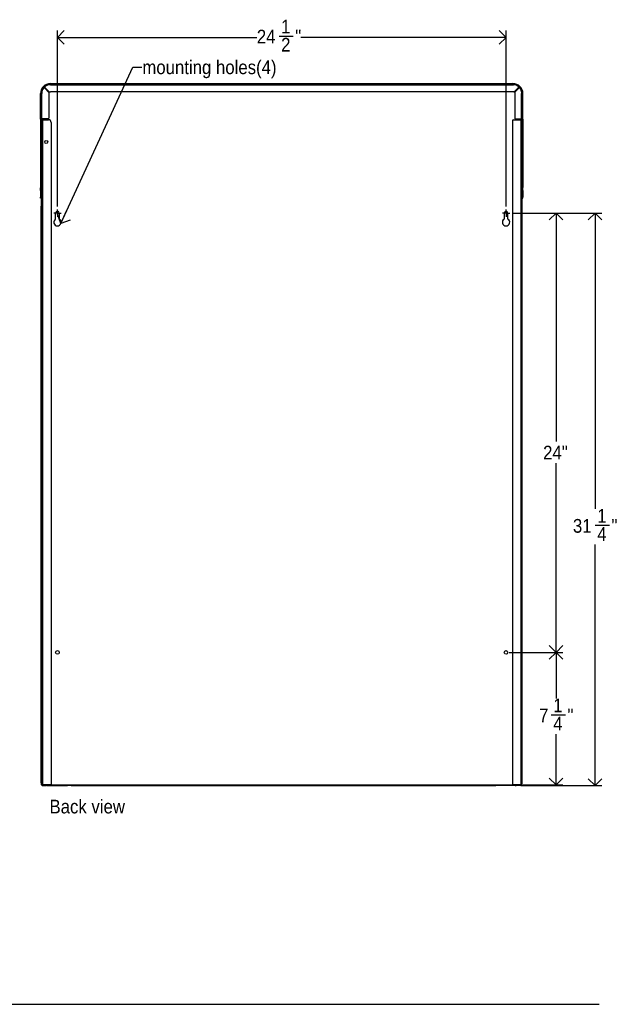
# Model space of a CAD drawing. Header units: inches. Extents: x 10 to 124, y 0 to 73.
# Tile 4 of 5: x 57 to 90, y 5 to 59. Entities that reach past the tile are written whole.
import ezdxf

# ---------------------------------------------------------------- set-up
doc = ezdxf.new("R2010")
doc.units = ezdxf.units.IN
doc.header["$MEASUREMENT"] = 0
doc.linetypes.add('SLD-Solid', pattern=[0])
doc.layers.add('DIMS', color=5, linetype='SLD-Solid')
doc.layers.add('NOTES', color=1, linetype='SLD-Solid')
doc.styles.add('SLDTEXTSTYLE1', font='GOTHIC.TTF', dxfattribs={"width": 0.913})
doc.styles.get("Standard").update_dxf_attribs({"font": 'GOTHIC.TTF'})
doc.dimstyles.new('SLDDIMSTYLE0', dxfattribs={"dimtxt": 0.75, "dimasz": 0.75, "dimexe": 0, "dimexo": 0.0625, "dimgap": 0.1875, "dimtad": 0, "dimtih": 1, "dimtoh": 1, "dimrnd": 1e-09, "dimzin": 12, "dimdsep": 46, "dimlunit": 5, "dimtxsty": 'SLDTEXTSTYLE1', "dimblk1": 'OPEN90', "dimblk2": 'OPEN90', "dimsah": 1, "dimcen": 0.09, "dimadec": 0, "dimazin": 3, "dimtfac": 1, "dimtofl": 0, "dimtmove": 0, "dimatfit": 3, "dimldrblk": 'OPEN90', "dimfxl": 0, "dimfrac": 2, "dimtolj": 1, "dimtzin": 12, "dimarcsym": 0})
doc.dimstyles.new('SLDDIMSTYLE1', dxfattribs={"dimtxt": 0.75, "dimasz": 0.75, "dimexe": 0, "dimexo": 0.0625, "dimgap": 0.1875, "dimtad": 0, "dimtih": 1, "dimtoh": 1, "dimdec": 6, "dimrnd": 1e-09, "dimzin": 12, "dimdsep": 46, "dimlunit": 5, "dimtxsty": 'SLDTEXTSTYLE1', "dimblk1": 'OPEN90', "dimblk2": 'OPEN90', "dimsah": 1, "dimcen": 0.09, "dimadec": 0, "dimazin": 3, "dimtfac": 1, "dimtofl": 0, "dimtmove": 0, "dimatfit": 3, "dimldrblk": 'OPEN90', "dimfxl": 0, "dimfrac": 2, "dimtolj": 1, "dimtzin": 12, "dimarcsym": 0})
doc.dimstyles.new('SLDDIMSTYLE2', dxfattribs={"dimtxt": 0.18, "dimasz": 0.75, "dimexe": 0, "dimexo": 0.0625, "dimgap": 0, "dimtad": 0, "dimtih": 1, "dimtoh": 1, "dimdec": 0, "dimrnd": 1e-09, "dimzin": 0, "dimdsep": 46, "dimlunit": 5, "dimtxsty": 'Standard', "dimblk1": 'OPEN90', "dimblk2": 'OPEN90', "dimsah": 1, "dimcen": 0.09, "dimadec": 0, "dimazin": 0, "dimtfac": 0.75, "dimtdec": 0, "dimtofl": 0, "dimtmove": 0, "dimatfit": 3, "dimldrblk": 'OPEN90', "dimfxl": 0, "dimfrac": 2, "dimtolj": 1, "dimtzin": 0, "dimarcsym": 0})

# ---------------------------------------------------------------- blocks, each defined once
blk = doc.blocks.new('_Open90')
at = {"color": 0, "linetype": 'ByBlock', "lineweight": -2}
for p, q in [((0, 0), (-1, 0)), ((-0.5, 0.5), (0, 0)), ((0, 0), (-0.5, -0.5))]:
    blk.add_line(p, q, dxfattribs=at)
blk = doc.blocks.new('_D_4')
at = {"layer": 'DIMS'}
for p, q in [((59.452, 48.42), (59.452, 58.025)), ((59.452, 57.65), (70.342, 57.65)), ((71.56, 57.727), (72.334, 57.727)), ((83.952, 57.65), (72.753, 57.65)), ((83.952, 48.42), (83.952, 58.025))]:
    blk.add_line(p, q, dxfattribs=at)
at = {"layer": 'DIMS', "xscale": 0.7500000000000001, "yscale": 0.7500000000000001, "rotation": 180.0000000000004}
blk.add_blockref('_Open90', (59.452, 57.65, 0.125), dxfattribs=at)
at = {"layer": 'DIMS', "xscale": 0.7500000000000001, "yscale": 0.7500000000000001}
blk.add_blockref('_Open90', (83.952, 57.65, 0.125), dxfattribs=at)
at = {"layer": 'DIMS', "char_height": 0.75, "attachment_point": 1, "style": 'SLDTEXTSTYLE1'}
for s, insert in [('1', (71.67, 58.619)), ('"', (72.444, 58.071)), ('24', (70.342, 58.071)), ('2', (71.67, 57.627))]:
    blk.add_mtext(s, dxfattribs=dict(at, insert=insert))
blk = doc.blocks.new('_D_5')
at = {"layer": 'DIMS'}
for p, q in [((84.319, 48.053), (89.187, 48.053)), ((88.812, 48.053), (88.812, 31.902)), ((88.825, 30.999), (89.599, 30.999)), ((88.812, 16.778), (88.812, 29.941)), ((84.781, 16.778), (89.187, 16.778))]:
    blk.add_line(p, q, dxfattribs=at)
at = {"layer": 'DIMS', "xscale": 0.7500000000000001, "yscale": 0.7500000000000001}
for p, rotation in [((88.812, 48.053, 0.125), 90.0000000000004), ((88.812, 16.778, 0.125), 270.0000000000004)]:
    blk.add_blockref('_Open90', p, dxfattribs=dict(at, rotation=rotation))
at = {"layer": 'DIMS', "char_height": 0.75, "attachment_point": 1, "style": 'SLDTEXTSTYLE1'}
for s, insert in [('1', (88.935, 31.891)), ('31', (87.607, 31.343)), ('"', (89.709, 31.343)), ('4', (88.935, 30.899))]:
    blk.add_mtext(s, dxfattribs=dict(at, insert=insert))
blk = doc.blocks.new('_D_6')
at = {"layer": 'DIMS'}
for p, q in [((84.319, 48.053), (87.061, 48.053)), ((86.686, 48.053), (86.686, 35.579)), ((86.686, 24.053), (86.686, 34.388)), ((84.119, 24.053), (87.061, 24.053))]:
    blk.add_line(p, q, dxfattribs=at)
at = {"layer": 'DIMS', "xscale": 0.7500000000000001, "yscale": 0.7500000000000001}
for p, rotation in [((86.686, 48.053, 0.125), 90.0000000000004), ((86.686, 24.053, 0.125), 270.0000000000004)]:
    blk.add_blockref('_Open90', p, dxfattribs=dict(at, rotation=rotation))
at = {"layer": 'DIMS', "insert": (85.978, 35.346), "char_height": 0.75, "attachment_point": 1, "style": 'SLDTEXTSTYLE1'}
blk.add_mtext('24"', dxfattribs=at)
blk = doc.blocks.new('_D_7')
at = {"layer": 'DIMS'}
for p, q in [((84.119, 24.053), (87.061, 24.053)), ((86.686, 24.053), (86.686, 21.544)), ((86.422, 20.64), (87.196, 20.64)), ((86.686, 16.813), (86.686, 19.583)), ((84.88, 16.813), (87.061, 16.813))]:
    blk.add_line(p, q, dxfattribs=at)
at = {"layer": 'DIMS', "xscale": 0.7500000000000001, "yscale": 0.7500000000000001}
for p, rotation in [((86.686, 24.053, 0.125), 90.0000000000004), ((86.686, 16.813, 0.125), 270.0000000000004)]:
    blk.add_blockref('_Open90', p, dxfattribs=dict(at, rotation=rotation))
at = {"layer": 'DIMS', "char_height": 0.75, "attachment_point": 1, "style": 'SLDTEXTSTYLE1'}
for s, insert in [('1', (86.532, 21.532)), ('7', (85.758, 20.984)), ('"', (87.306, 20.984)), ('4', (86.532, 20.541))]:
    blk.add_mtext(s, dxfattribs=dict(at, insert=insert))
blk = doc.blocks.new('SW_CENTERMARKSYMBOL_0')
at = {"layer": 'DIMS', "color": 0}
for p, q in [((-0.1, 0), (-0.2, 0)), ((0, 0), (-0.1, 0)), ((0, 0.1), (0, 0.2)), ((0, 0), (0, 0.1)), ((0, 0), (0, -0.1)), ((0, 0), (0.1, 0)), ((0.1, 0), (0.2, 0)), ((0, -0.1), (0, -0.2))]:
    blk.add_line(p, q, dxfattribs=at)
blk = doc.blocks.new('SW_CENTERMARKSYMBOL_1')
at = {"layer": 'DIMS', "color": 0}
for p, q in [((-0.1, 0), (-0.2, 0)), ((0, 0), (-0.1, 0)), ((0, 0.1), (0, 0.2)), ((0, 0), (0, 0.1)), ((0, 0), (0, -0.1)), ((0, 0), (0.1, 0)), ((0.1, 0), (0.2, 0)), ((0, -0.1), (0, -0.2))]:
    blk.add_line(p, q, dxfattribs=at)

msp = doc.modelspace()

# ---------------------------------------------------------------- linework, layer by layer
at = {"color": 7, "linetype": 'SLD-Solid', "lineweight": 25}
for p, q in [((58.6878408, 54.8724319), (58.6874652, 54.8720563)), ((58.9628176, 54.6681658), (58.7585515, 54.8724319)), ((58.7876045, 54.9719169), (58.7869751, 54.9712875)), ((58.7869751, 54.9005768), (58.9912096, 54.6963424)), ((59.0474622, 55.0530592), (59.0474622, 55.0561892)), ((59.0774622, 55.0530592), (59.0474622, 55.0530592)), ((59.0574492, 55.0806368), (59.0574492, 55.0785237)), ((59.0574492, 55.0785237), (59.0774622, 55.0793421)), ((59.0774622, 55.1298592), (84.3274622, 55.1298592)), ((59.0774622, 55.1241735), (59.0774622, 55.1298592)), ((59.0774622, 55.0530592), (59.0774622, 55.1241735)), ((59.0774622, 55.0530592), (84.3274622, 55.0530592)), ((84.3274622, 55.1241735), (84.3274622, 55.1298592)), ((84.3274622, 55.0530592), (84.3274622, 55.1241735)), ((84.3474753, 55.0785237), (84.3274622, 55.0793421)), ((84.3274622, 55.0530592), (84.3574622, 55.0530592)), ((84.3474753, 55.0806368), (84.3474753, 55.0785237)), ((84.3574622, 55.0530592), (84.3574622, 55.0561892)), ((84.6179493, 54.9005768), (84.4137149, 54.6963424)), ((84.4421069, 54.6681658), (84.6463729, 54.8724319)), ((84.6173199, 54.9719169), (84.6179493, 54.9712875)), ((84.7170836, 54.8724319), (84.7174593, 54.8720563)), ((58.5296622, 53.2070592), (58.5296622, 54.5820592)), ((58.5353479, 54.5820592), (58.5296622, 54.5820592)), ((58.5353479, 54.5820592), (58.6064622, 54.5820592)), ((58.6031459, 54.6120592), (58.6064622, 54.6120592)), ((58.6064622, 54.6120592), (58.6064622, 54.5820592)), ((58.6064622, 53.2070592), (58.6064622, 54.5820592)), ((58.9774622, 54.6328105), (58.9774622, 53.2370592)), ((59.0269213, 54.681699), (59.0774622, 54.6820592)), ((84.3274622, 54.6820592), (59.0774622, 54.6820592)), ((84.3780032, 54.681699), (84.3274622, 54.6820592)), ((84.4274622, 54.6328105), (84.4274622, 53.2370592)), ((84.8017786, 54.6120592), (84.7984622, 54.6120592)), ((84.7984622, 54.6120592), (84.7984622, 54.5820592)), ((84.7984622, 53.2070592), (84.7984622, 54.5820592)), ((84.8695765, 54.5820592), (84.7984622, 54.5820592)), ((84.8695765, 54.5820592), (84.8752622, 54.5820592)), ((84.8752622, 53.2070592), (84.8752622, 54.5820592)), ((58.6064622, 53.2070592), (58.5296622, 53.2070592)), ((58.5774622, 53.2047382), (58.5296622, 53.2047382)), ((58.5296622, 53.1867205), (58.5296622, 53.2047382)), ((58.5296622, 53.1867205), (58.5774622, 53.1867205)), ((58.5774622, 53.1867205), (58.5774622, 53.2047382)), ((58.5830622, 53.2070592), (58.5830622, 53.1571029)), ((58.5830622, 16.8130592), (58.5830622, 53.1571029)), ((58.5830622, 53.1571029), (58.6410622, 53.1571029)), ((58.9474622, 53.2070592), (58.6064622, 53.2070592)), ((58.6120622, 53.2070592), (58.6120622, 53.1571029)), ((58.6410622, 53.1571029), (58.6410622, 16.8130592)), ((58.6410622, 53.1571029), (58.9620622, 53.1571029)), ((58.6414622, 53.1571029), (58.6414622, 53.2070592)), ((59.1120622, 53.0071029), (59.1120622, 16.8630592)), ((84.2998622, 53.1021029), (84.2998622, 16.8870592)), ((84.3498622, 53.1521029), (84.7638622, 53.1521029)), ((84.4574622, 53.2070592), (84.7984622, 53.2070592)), ((84.7634622, 53.1521029), (84.7634622, 53.2070592)), ((84.7638622, 53.1521029), (84.7638622, 16.8370592)), ((84.7638622, 53.1521029), (84.8227622, 53.1521029)), ((84.7928622, 53.1521029), (84.7928622, 53.2070592)), ((84.7984622, 53.2070592), (84.8752622, 53.2070592)), ((84.8227622, 53.1521029), (84.8227622, 53.2070592)), ((84.8227622, 53.1521029), (84.8227622, 16.8370592)), ((84.8274622, 53.2047382), (84.8752622, 53.2047382)), ((84.8274622, 53.1867205), (84.8274622, 53.2047382)), ((84.8752622, 53.1867205), (84.8274622, 53.1867205)), ((84.8752622, 53.1867205), (84.8752622, 53.2047382)), ((58.5830622, 50.4386595), (58.5774622, 50.4386595)), ((84.8274622, 50.5516489), (84.8227622, 50.5516489)), ((58.5774622, 49.451061), (58.5296622, 49.451061)), ((58.5774622, 49.4344535), (58.5296622, 49.4344535)), ((58.5296622, 49.2856504), (58.5296622, 49.4344535)), ((58.5774622, 49.2856504), (58.5296622, 49.2856504)), ((58.5296622, 49.2856504), (58.5296622, 48.9160856)), ((58.5774622, 49.2856504), (58.5774622, 49.4344535)), ((58.5774622, 49.2856504), (58.5774622, 48.9160856)), ((58.5830622, 49.2274643), (58.5774622, 49.2274643)), ((84.8274622, 49.3404537), (84.8227622, 49.3404537)), ((84.8274622, 49.451061), (84.8752622, 49.451061)), ((84.8274622, 49.4344535), (84.8752622, 49.4344535)), ((84.8274622, 49.2856504), (84.8274622, 49.4344535)), ((84.8274622, 49.2856504), (84.8752622, 49.2856504)), ((84.8274622, 49.2856504), (84.8274622, 48.9160856)), ((84.8752622, 49.2856504), (84.8752622, 49.4344535)), ((84.8752622, 49.2856504), (84.8752622, 48.9160856)), ((58.5296622, 48.9160856), (58.5774622, 48.9160856)), ((58.5296622, 48.8660856), (58.5296622, 48.9160856)), ((58.5774622, 48.8660856), (58.5296622, 48.8660856)), ((58.5706798, 48.5004356), (58.5706798, 48.4714356)), ((58.5775194, 48.5004356), (58.5706798, 48.5004356)), ((58.5706798, 48.4714356), (58.5706798, 48.4337093)), ((58.5706798, 16.994162), (58.5706798, 48.4337093)), ((58.5706798, 48.4337093), (58.5830622, 48.4337093)), ((58.5774622, 48.9160856), (58.5774622, 48.8660856)), ((58.5830622, 48.8660856), (58.5774622, 48.8660856)), ((84.8227622, 48.8660856), (84.8274622, 48.8660856)), ((84.8752622, 48.9160856), (84.8274622, 48.9160856)), ((84.8274622, 48.9160856), (84.8274622, 48.8660856)), ((84.8274622, 48.8660856), (84.8752622, 48.8660856)), ((84.8752622, 48.8660856), (84.8752622, 48.9160856)), ((59.3524622, 47.7262643), (59.3524622, 48.0530592)), ((59.5524622, 48.0530592), (59.5524622, 47.7262643)), ((83.8524622, 48.0530592), (83.8524622, 47.7262643)), ((84.0524622, 47.7262643), (84.0524622, 48.0530592)), ((58.5706798, 16.994162), (58.5830622, 16.994162)), ((58.5706798, 16.9564356), (58.5706798, 16.994162)), ((58.5706798, 16.9274356), (58.5706798, 16.9564356)), ((58.5775194, 16.9274356), (58.5706798, 16.9274356)), ((58.6410622, 16.8130592), (58.5830622, 16.8130592)), ((59.0620622, 16.8130592), (58.6410622, 16.8130592)), ((58.6410622, 16.8130592), (58.6410622, 16.7840592)), ((58.6410622, 16.7840592), (58.7785622, 16.7840592)), ((58.6758011, 16.7840592), (58.6758011, 16.7781592)), ((58.6758011, 16.7781592), (58.8340117, 16.7781592)), ((58.7785622, 16.7840592), (58.7785622, 16.8130592)), ((58.8285622, 16.7840592), (58.7785622, 16.7840592)), ((58.8285622, 16.8130592), (58.8285622, 16.7840592)), ((58.8785622, 16.7840592), (58.8285622, 16.7840592)), ((58.9047224, 16.7781592), (58.8340117, 16.7781592)), ((58.8785622, 16.8130592), (58.8785622, 16.7840592)), ((58.8785622, 16.7840592), (58.9620622, 16.7840592)), ((58.9047224, 16.7781592), (60.0001165, 16.7781592)), ((58.9620622, 16.7840592), (58.9620622, 16.8130592)), ((59.1120622, 16.7840592), (58.9620622, 16.7840592)), ((59.0620622, 16.8130592), (84.7134622, 16.8130592)), ((59.1120622, 16.8130592), (59.1120622, 16.7840592)), ((60.1001165, 16.7781592), (60.0001165, 16.7781592)), ((60.1001165, 16.7781592), (60.1001165, 16.8130592)), ((60.2001165, 16.7781592), (60.1001165, 16.7781592)), ((60.2001165, 16.7781592), (83.2048079, 16.7781592)), ((83.2048079, 16.7781592), (83.3048079, 16.7781592)), ((83.3048079, 16.7781592), (83.3048079, 16.8130592)), ((83.3048079, 16.7781592), (83.4048079, 16.7781592)), ((84.2998622, 16.7781592), (83.4048079, 16.7781592)), ((84.2998622, 16.7781592), (84.2998622, 16.8080592)), ((84.2998622, 16.8080592), (84.4498622, 16.8080592)), ((84.4498622, 16.7781592), (84.2998622, 16.7781592)), ((84.3498622, 16.8370592), (84.7638622, 16.8370592)), ((84.4498622, 16.8080592), (84.4498622, 16.7781592)), ((84.4498622, 16.8080592), (84.5138622, 16.8080592)), ((84.4498622, 16.7781592), (84.5138622, 16.7781592)), ((84.5138622, 16.7781592), (84.5138622, 16.8080592)), ((84.5138622, 16.8080592), (84.5638622, 16.8080592)), ((84.5638622, 16.7781592), (84.5138622, 16.7781592)), ((84.5638622, 16.7781592), (84.5638622, 16.8080592)), ((84.5638622, 16.8080592), (84.6138622, 16.8080592)), ((84.6138622, 16.7781592), (84.5638622, 16.7781592)), ((84.6138622, 16.8080592), (84.6138622, 16.7781592)), ((84.7638622, 16.8080592), (84.6138622, 16.8080592)), ((84.7638622, 16.7781592), (84.6138622, 16.7781592)), ((84.7291234, 16.8140592), (84.7234121, 16.8140592)), ((84.7291234, 16.8155752), (84.7291234, 16.8140592)), ((84.7291234, 16.8140592), (84.7291234, 16.8080592)), ((84.8151283, 16.8370592), (84.7638622, 16.8370592)), ((84.7638622, 16.8080592), (84.7638622, 16.7781592)), ((84.8151283, 16.8370592), (84.8227622, 16.8370592)), ((84.8151283, 16.8080592), (84.8227622, 16.8080592)), ((84.8227622, 16.8370592), (84.8227622, 16.8080592))]:
    msp.add_line(p, q, dxfattribs=at)
at = {"color": 8, "linetype": 'SLD-Solid', "lineweight": 25}
for p, q in [((58.5830622, 50.3986595), (58.5774622, 50.3986595)), ((84.8274622, 50.5116489), (84.8227622, 50.5116489)), ((58.5774622, 49.7569516), (58.5830622, 49.7569516)), ((58.5830622, 49.7400469), (58.5774622, 49.7400469)), ((84.8227622, 49.869941), (84.8274622, 49.869941)), ((84.8274622, 49.8530363), (84.8227622, 49.8530363)), ((58.5774622, 49.2505596), (58.5830622, 49.2505596)), ((84.8227622, 49.363549), (84.8274622, 49.363549)), ((58.8340117, 16.7781592), (58.8340117, 16.7840592)), ((58.9047224, 16.7840592), (58.9047224, 16.7781592)), ((60.0001165, 16.7781592), (60.0001165, 16.8130592)), ((60.2001165, 16.8130592), (60.2001165, 16.7781592)), ((83.2048079, 16.8130592), (83.2048079, 16.7781592)), ((83.4048079, 16.7781592), (83.4048079, 16.8130592)), ((84.500202, 16.8130592), (84.500202, 16.8080592)), ((84.5709127, 16.8080592), (84.5709127, 16.8130592)), ((84.7638622, 16.8370592), (84.7638622, 16.8080592))]:
    msp.add_line(p, q, dxfattribs=at)
at = {"color": 7, "linetype": 'SLD-Solid', "lineweight": 25, "flags": 128}
for points in [[(58.7167619, 54.8866608), (58.7586195, 54.9359019), (58.7746885, 54.9511058)], [(84.6881625, 54.8866608), (84.6463049, 54.9359019), (84.630236, 54.9511058)]]:
    msp.add_lwpolyline(points, dxfattribs=at)
at = {"color": 7, "linetype": 'SLD-Solid', "lineweight": 25}
for centre, radius in [((58.8455622, 51.9371314), 0.0779372), ((59.4524622, 24.0530592), 0.1), ((83.9524622, 24.0530592), 0.1)]:
    msp.add_circle(centre, radius, dxfattribs=at)
for centre, radius, start, end in [((59.0774622, 54.5820592), 0.5478, 90, 180), ((59.0774622, 54.5820592), 0.5, 90, 180), ((59.0774622, 54.5820592), 0.486, 143.36595747, 175.17954383), ((58.7231961, 54.8370766), 0.05, 45, 135), ((58.8223305, 54.9359321), 0.05, 135, 225), ((59.0774622, 54.5821075), 0.4857663, 94.82283009, 126.63405768), ((59.0374622, 55.0561892), 0.01, 0, 94.82283009), ((84.3274622, 54.5820592), 0.5478, 0, 90), ((84.3274622, 54.5820592), 0.5, 0, 90), ((84.3674622, 55.0561892), 0.01, 85.17716991, 180), ((84.3274622, 54.5821075), 0.4857663, 53.36594232, 85.17716991), ((84.582594, 54.9359321), 0.05, 315, 45), ((84.6817283, 54.8370766), 0.05, 45, 135), ((84.3274622, 54.5820592), 0.486, 4.82045617, 36.63404253), ((58.6031459, 54.6220592), 0.01, 175.17954383, 270), ((58.9274622, 54.6328105), 0.05, 0, 45), ((59.0265649, 54.7316977), 0.05, 225, 270.40835577), ((84.3783595, 54.7316977), 0.05, 269.59164423, 315), ((84.4774622, 54.6328105), 0.05, 135, 180), ((84.8017786, 54.6220592), 0.01, 270, 4.82045617), ((58.9474622, 53.2370592), 0.03, 270, 0), ((58.9620622, 53.0071029), 0.15, 0, 90), ((84.3498622, 53.1021029), 0.05, 90, 180), ((84.4574622, 53.2370592), 0.03, 180, 270), ((58.6355798, 48.4714356), 0.0649, 144.01862421, 180), ((59.4524622, 48.0530592), 0.1, 0, 180), ((83.9524622, 48.0530592), 0.1, 0, 180), ((59.4524622, 47.5530592), 0.2, 120, 60), ((83.9524622, 47.5530592), 0.2, 120, 60), ((58.6355798, 16.9564356), 0.0649, 180, 215.98137579), ((58.6410622, 16.8420592), 0.058, 210, 270), ((59.0620622, 16.8630592), 0.05, 270, 0), ((84.3498622, 16.8870592), 0.05, 180, 270), ((84.7134622, 16.8630592), 0.05, 270, 328.6677485), ((84.7638622, 16.8370592), 0.0589, 270, 0), ((84.7638622, 16.8370592), 0.029, 270, 0)]:
    msp.add_arc(centre, radius, start, end, dxfattribs=at)
for points, knots in [([(58.5296622, 53.1867205), (58.5296622, 53.171447), (58.5296622, 53.1389742), (58.5296622, 53.0565947), (58.5296622, 52.9507201), (58.5296622, 52.8205139), (58.5296622, 52.6696297), (58.5296622, 52.4664514), (58.5296622, 52.2048597), (58.5296622, 51.8819189), (58.5296622, 51.5852107), (58.5296622, 51.3275823), (58.5296622, 51.1178088), (58.5296622, 50.9100173), (58.5296622, 50.7064928), (58.5296622, 50.5105459), (58.5296622, 50.3244062), (58.5296622, 50.1502591), (58.5296622, 49.9892153), (58.5296622, 49.8461098), (58.5296622, 49.7233429), (58.5296622, 49.6176129), (58.5296622, 49.5289123), (58.5296622, 49.4772174), (58.5296622, 49.453364), (58.5296622, 49.451061)], [0, 0, 0, 0, 0.0380331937, 0.0808619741, 0.1279507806, 0.1787150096, 0.2325417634, 0.288800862, 0.3805754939, 0.4742508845, 0.5672828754, 0.6217319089, 0.6744781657, 0.72497096, 0.7726619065, 0.8170067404, 0.856782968, 0.8923162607, 0.9231311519, 0.9487960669, 0.9673513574, 0.9813372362, 0.9915784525, 0.9991869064, 1, 1, 1, 1]), ([(58.5774622, 53.1867205), (58.5774622, 53.171447), (58.5774622, 53.1389742), (58.5774622, 53.0565947), (58.5774622, 52.9507201), (58.5774622, 52.8205139), (58.5774622, 52.6696297), (58.5774622, 52.4664514), (58.5774622, 52.2048597), (58.5774622, 51.8819189), (58.5774622, 51.5852107), (58.5774622, 51.3275823), (58.5774622, 51.1178088), (58.5774622, 50.9100173), (58.5774622, 50.7064928), (58.5774622, 50.5105459), (58.5774622, 50.3244062), (58.5774622, 50.1502591), (58.5774622, 49.9892153), (58.5774622, 49.8461098), (58.5774622, 49.7233429), (58.5774622, 49.6176129), (58.5774622, 49.5289123), (58.5774622, 49.4772174), (58.5774622, 49.453364), (58.5774622, 49.451061)], [0, 0, 0, 0, 0.03803319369, 0.08086197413, 0.12795078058, 0.17871500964, 0.23254176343, 0.28880086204, 0.38057549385, 0.4742508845, 0.56728287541, 0.62173190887, 0.67447816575, 0.72497096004, 0.77266190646, 0.81700674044, 0.85678296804, 0.89231626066, 0.9231311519, 0.94879606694, 0.96735135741, 0.98133723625, 0.99157845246, 0.99918690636, 1, 1, 1, 1]), ([(84.8274622, 53.1867205), (84.8274622, 53.171447), (84.8274622, 53.1389742), (84.8274622, 53.0565947), (84.8274622, 52.9507201), (84.8274622, 52.8205139), (84.8274622, 52.6696297), (84.8274622, 52.4664514), (84.8274622, 52.2048597), (84.8274622, 51.8819189), (84.8274622, 51.5852107), (84.8274622, 51.3275823), (84.8274622, 51.1178088), (84.8274622, 50.9100173), (84.8274622, 50.7064928), (84.8274622, 50.5105459), (84.8274622, 50.3244062), (84.8274622, 50.1502591), (84.8274622, 49.9892153), (84.8274622, 49.8461098), (84.8274622, 49.7233429), (84.8274622, 49.6176129), (84.8274622, 49.5289123), (84.8274622, 49.4772174), (84.8274622, 49.453364), (84.8274622, 49.451061)], [0, 0, 0, 0, 0.0380331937, 0.0808619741, 0.1279507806, 0.1787150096, 0.2325417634, 0.288800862, 0.3805754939, 0.4742508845, 0.5672828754, 0.6217319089, 0.6744781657, 0.72497096, 0.7726619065, 0.8170067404, 0.856782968, 0.8923162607, 0.9231311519, 0.9487960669, 0.9673513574, 0.9813372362, 0.9915784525, 0.9991869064, 1, 1, 1, 1]), ([(84.8752622, 53.1867205), (84.8752622, 53.171447), (84.8752622, 53.1389742), (84.8752622, 53.0565947), (84.8752622, 52.9507201), (84.8752622, 52.8205139), (84.8752622, 52.6696297), (84.8752622, 52.4664514), (84.8752622, 52.2048597), (84.8752622, 51.8819189), (84.8752622, 51.5852107), (84.8752622, 51.3275823), (84.8752622, 51.1178088), (84.8752622, 50.9100173), (84.8752622, 50.7064928), (84.8752622, 50.5105459), (84.8752622, 50.3244062), (84.8752622, 50.1502591), (84.8752622, 49.9892153), (84.8752622, 49.8461098), (84.8752622, 49.7233429), (84.8752622, 49.6176129), (84.8752622, 49.5289123), (84.8752622, 49.4772174), (84.8752622, 49.453364), (84.8752622, 49.451061)], [0, 0, 0, 0, 0.0380331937, 0.0808619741, 0.1279507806, 0.1787150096, 0.2325417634, 0.288800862, 0.3805754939, 0.4742508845, 0.5672828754, 0.6217319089, 0.6744781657, 0.72497096, 0.7726619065, 0.8170067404, 0.856782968, 0.8923162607, 0.9231311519, 0.9487960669, 0.9673513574, 0.9813372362, 0.9915784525, 0.9991869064, 1, 1, 1, 1])]:
    msp.add_open_spline(points, degree=3, knots=knots, dxfattribs=at)
at = {"layer": 'NOTES'}
msp.add_line((12.9669241, 4.8299393), (89.0465708, 4.8299393), dxfattribs=at)

# ---------------------------------------------------------------- block references
at = {"layer": 'DIMS'}
for name, p in [('SW_CENTERMARKSYMBOL_0', (59.4524622, 48.0530592)), ('SW_CENTERMARKSYMBOL_1', (83.9524622, 48.0530592))]:
    msp.add_blockref(name, p, dxfattribs=at)

# ---------------------------------------------------------------- texts
at = {"layer": 'NOTES', "char_height": 0.75, "attachment_point": 1, "style": 'SLDTEXTSTYLE1'}
for s, insert in [('mounting holes(4)', (64.0904632, 56.3943059)), ('Back view', (59.0191787, 16.0071885))]:
    msp.add_mtext(s, dxfattribs=dict(at, insert=insert))

# ---------------------------------------------------------------- dimensions: what is measured, and where the dimension line sits
at = {"layer": 'DIMS'}
dim = msp.add_linear_dim(base=(83.9524622, 57.6496647), p1=(59.4524622, 48.2530592), p2=(83.9524622, 48.2530592), dimstyle='SLDDIMSTYLE1', dxfattribs=at)
dim.commit()
dim.dimension.update_dxf_attribs({"geometry": '_D_4', "text_midpoint": (71.5475113, 57.6496647)})
for base, p1, p2, dimstyle, picture, middle in [((86.6864713, 48.0530592), (83.9524622, 24.0530592), (84.1524622, 48.0530592), 'SLDDIMSTYLE0', '_D_6', (86.6864713, 34.983572)), ((88.8124555, 16.7781592), (84.1524622, 48.0530592), (84.6138622, 16.7781592), 'SLDDIMSTYLE1', '_D_5', (88.8124555, 30.9215983)), ((86.6864713, 16.8130592), (83.9524622, 24.0530592), (84.7134622, 16.8130592), 'SLDDIMSTYLE1', '_D_7', (86.6864713, 20.5633099))]:
    dim = msp.add_linear_dim(base=base, p1=p1, p2=p2, angle=90, dimstyle=dimstyle, dxfattribs=at)
    dim.commit()
    dim.dimension.update_dxf_attribs({"geometry": picture, "text_midpoint": middle})

# ---------------------------------------------------------------- leaders
at = {"layer": 'NOTES'}
msp.add_leader([(59.6420531, 47.4893781), (63.5674213, 56.0275591), (64.0674213, 56.0275591)], dimstyle='SLDDIMSTYLE2', override={"dimscale": 1, "dimgap": 0, "dimtad": 0, "dimclrd": 0}, dxfattribs=at)

doc.saveas('drawing.dxf')
